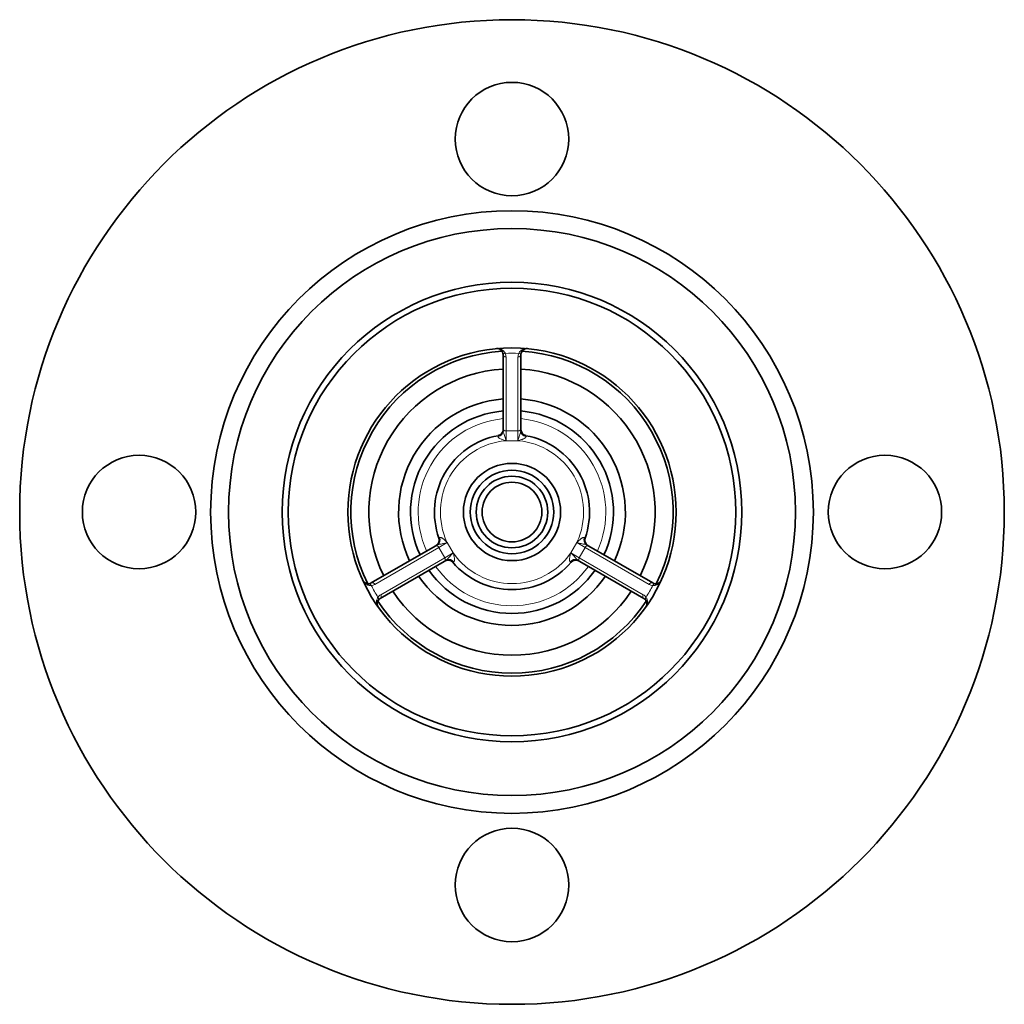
# Model space of a CAD drawing. Header units: inches. Extents: x 2881 to 3623, y 240 to 857.
# Tile 3 of 7: x 3170 to 3335, y 449 to 614. Entities that reach past the tile are written whole.
import ezdxf

# ---------------------------------------------------------------- set-up
doc = ezdxf.new("R2010")
doc.units = ezdxf.units.IN
doc.header["$MEASUREMENT"] = 0

msp = doc.modelspace()

# ---------------------------------------------------------------- linework, layer by layer
at = {"color": 7, "lineweight": 35, "ltscale": 0.001732}
for p, q in [((3249.95, 558.98), (3249.88, 558.97)), ((3277.45, 520.09), (3277.48, 520.15))]:
    msp.add_line(p, q, dxfattribs=at)
at = {"color": 7, "lineweight": 35, "ltscale": 0.309351}
for p, q in [((3250.97, 557.98), (3250.97, 545.6)), ((3253.97, 557.98), (3253.97, 545.6))]:
    msp.add_line(p, q, dxfattribs=at)
at = {"color": 7, "lineweight": 13, "ltscale": 0.309351}
for p, q in [((3251.47, 557.56), (3251.47, 545.19)), ((3253.47, 557.56), (3253.47, 545.19)), ((3229.48, 519.47), (3240.2, 525.66)), ((3275.46, 519.47), (3264.75, 525.66)), ((3230.48, 517.74), (3241.2, 523.93)), ((3274.46, 517.74), (3263.75, 523.93))]:
    msp.add_line(p, q, dxfattribs=at)
at = {"color": 7, "lineweight": 35, "ltscale": 0.013038}
for p, q in [((3250.97, 545.08), (3250.97, 545.6)), ((3253.97, 545.08), (3253.97, 545.6)), ((3240.04, 526.15), (3239.59, 525.89)), ((3264.9, 526.15), (3265.35, 525.89)), ((3241.54, 523.55), (3241.09, 523.29)), ((3263.4, 523.55), (3263.85, 523.29))]:
    msp.add_line(p, q, dxfattribs=at)
at = {"color": 7, "lineweight": 13, "ltscale": 0.05}
for p, q in [((3251.47, 545.19), (3253.47, 545.19)), ((3251.47, 543.54), (3253.47, 543.54)), ((3242.62, 524.75), (3241.62, 526.48)), ((3263.32, 526.48), (3262.32, 524.75)), ((3241.2, 523.93), (3240.2, 525.66)), ((3264.75, 525.66), (3263.75, 523.93))]:
    msp.add_line(p, q, dxfattribs=at)
at = {"color": 7, "lineweight": 13, "ltscale": 0.041145}
for p, q in [((3251.47, 543.54), (3251.47, 545.19)), ((3253.47, 543.54), (3253.47, 545.19)), ((3241.62, 526.48), (3240.2, 525.66)), ((3263.32, 526.48), (3264.75, 525.66)), ((3242.62, 524.75), (3241.2, 523.93)), ((3262.32, 524.75), (3263.75, 523.93))]:
    msp.add_line(p, q, dxfattribs=at)
at = {"color": 7, "lineweight": 13, "ltscale": 0.003752}
for p, q in [((3250.13, 544.24), (3250.15, 544.38)), ((3254.82, 544.24), (3254.79, 544.38)), ((3242.69, 523.24), (3242.55, 523.19)), ((3262.25, 523.24), (3262.39, 523.19))]:
    msp.add_line(p, q, dxfattribs=at)
at = {"color": 7, "lineweight": 13, "ltscale": 0.002217}
for p, q in [((3251.38, 543.54), (3251.47, 543.54)), ((3263.37, 526.56), (3263.32, 526.48)), ((3242.67, 524.68), (3242.62, 524.75))]:
    msp.add_line(p, q, dxfattribs=at)
at = {"color": 7, "lineweight": 13, "ltscale": 0.002089}
msp.add_line((3253.48, 543.54), (3253.56, 543.54), dxfattribs=at)
at = {"color": 7, "lineweight": 13, "ltscale": 0.003753}
for p, q in [((3240.35, 527.3), (3240.23, 527.21)), ((3264.59, 527.3), (3264.71, 527.21))]:
    msp.add_line(p, q, dxfattribs=at)
at = {"color": 7, "lineweight": 13, "ltscale": 0.002088}
for p, q in [((3241.62, 526.49), (3241.58, 526.56)), ((3262.32, 524.75), (3262.28, 524.68))]:
    msp.add_line(p, q, dxfattribs=at)
at = {"color": 7, "lineweight": 35, "ltscale": 0.30935}
for p, q in [((3228.87, 519.7), (3239.59, 525.89)), ((3276.07, 519.7), (3265.35, 525.89)), ((3230.37, 517.1), (3241.09, 523.29)), ((3274.57, 517.1), (3263.85, 523.29))]:
    msp.add_line(p, q, dxfattribs=at)
at = {"color": 7, "lineweight": 35, "ltscale": 0.001733}
msp.add_line((3230.02, 515.72), (3230.06, 515.66), dxfattribs=at)
at = {"color": 7, "lineweight": 13}
for points in [[(3251.34, 558.18), (3251.31, 558.24), (3251.27, 558.3), (3251.23, 558.36), (3251.2, 558.41), (3251.17, 558.45), (3251.1, 558.52), (3251.03, 558.59), (3250.95, 558.66), (3250.87, 558.72), (3250.79, 558.77), (3250.71, 558.82), (3250.62, 558.86), (3250.53, 558.89), (3250.43, 558.92), (3250.34, 558.95), (3250.24, 558.96), (3250.14, 558.97), (3250.05, 558.98), (3249.98, 558.98), (3249.88, 558.97)], [(3255.07, 558.97), (3254.98, 558.98), (3254.9, 558.98), (3254.79, 558.97), (3254.68, 558.96), (3254.57, 558.94), (3254.47, 558.91), (3254.42, 558.89), (3254.36, 558.87), (3254.28, 558.84), (3254.19, 558.79), (3254.11, 558.74), (3254.03, 558.69), (3253.95, 558.63), (3253.88, 558.56), (3253.81, 558.49), (3253.75, 558.42), (3253.7, 558.35), (3253.65, 558.27), (3253.6, 558.18)], [(3250.97, 545.08), (3250.97, 545.06), (3250.98, 545.03), (3251, 544.99), (3251.01, 544.95), (3251.04, 544.88), (3251.1, 544.75), (3251.17, 544.58), (3251.22, 544.43), (3251.27, 544.27), (3251.33, 544.07), (3251.37, 543.93), (3251.45, 543.64), (3251.47, 543.54)], [(3253.48, 543.54), (3253.52, 543.72), (3253.57, 543.93), (3253.65, 544.19), (3253.68, 544.3), (3253.72, 544.41), (3253.77, 544.57), (3253.84, 544.73), (3253.87, 544.82), (3253.91, 544.92), (3253.94, 544.98), (3253.95, 545.01), (3253.97, 545.05), (3253.97, 545.06), (3253.97, 545.08)], [(3250.13, 544.24), (3250.13, 544.21), (3250.13, 544.18), (3250.14, 544.15), (3250.16, 544.13), (3250.17, 544.11), (3250.19, 544.08), (3250.21, 544.06), (3250.25, 544.02), (3250.31, 543.98), (3250.35, 543.95), (3250.4, 543.92), (3250.46, 543.89), (3250.52, 543.86), (3250.63, 543.82), (3250.73, 543.78), (3250.82, 543.75), (3250.99, 543.69), (3251.13, 543.65), (3251.4, 543.57), (3251.47, 543.54)], [(3253.48, 543.54), (3253.61, 543.59), (3253.81, 543.65), (3253.91, 543.68), (3254.07, 543.73), (3254.15, 543.76), (3254.24, 543.79), (3254.32, 543.82), (3254.43, 543.87), (3254.48, 543.89), (3254.54, 543.92), (3254.59, 543.95), (3254.64, 543.98), (3254.7, 544.03), (3254.72, 544.05), (3254.74, 544.07), (3254.77, 544.1), (3254.79, 544.14), (3254.81, 544.17), (3254.81, 544.19), (3254.82, 544.2), (3254.82, 544.22), (3254.82, 544.24)], [(3241.62, 526.49), (3241.44, 526.43), (3241.24, 526.38), (3240.98, 526.31), (3240.86, 526.29), (3240.75, 526.26), (3240.58, 526.23), (3240.41, 526.21), (3240.21, 526.18), (3240.14, 526.17), (3240.11, 526.17), (3240.08, 526.16), (3240.06, 526.16), (3240.04, 526.15)], [(3241.62, 526.49), (3241.52, 526.58), (3241.36, 526.73), (3241.29, 526.8), (3241.16, 526.91), (3241.1, 526.97), (3241.03, 527.03), (3240.96, 527.08), (3240.86, 527.15), (3240.82, 527.19), (3240.76, 527.22), (3240.71, 527.25), (3240.66, 527.28), (3240.59, 527.3), (3240.56, 527.31), (3240.53, 527.32), (3240.49, 527.33), (3240.45, 527.33), (3240.41, 527.33), (3240.4, 527.32), (3240.38, 527.32), (3240.36, 527.31), (3240.35, 527.3)], [(3264.59, 527.3), (3264.57, 527.32), (3264.54, 527.33), (3264.51, 527.33), (3264.48, 527.33), (3264.46, 527.33), (3264.43, 527.33), (3264.4, 527.32), (3264.34, 527.3), (3264.28, 527.28), (3264.23, 527.25), (3264.18, 527.22), (3264.12, 527.18), (3264.07, 527.15), (3263.98, 527.08), (3263.89, 527.01), (3263.82, 526.95), (3263.69, 526.83), (3263.58, 526.73), (3263.38, 526.53), (3263.32, 526.48)], [(3264.9, 526.15), (3264.88, 526.16), (3264.86, 526.16), (3264.81, 526.17), (3264.77, 526.18), (3264.69, 526.19), (3264.55, 526.2), (3264.37, 526.23), (3264.21, 526.26), (3264.05, 526.29), (3263.85, 526.34), (3263.7, 526.38), (3263.42, 526.46), (3263.32, 526.48)], [(3241.54, 523.55), (3241.56, 523.56), (3241.58, 523.58), (3241.61, 523.62), (3241.63, 523.65), (3241.68, 523.71), (3241.76, 523.83), (3241.88, 523.97), (3241.98, 524.09), (3242.09, 524.21), (3242.24, 524.37), (3242.34, 524.47), (3242.55, 524.68), (3242.62, 524.75)], [(3242.69, 523.24), (3242.72, 523.26), (3242.74, 523.28), (3242.76, 523.3), (3242.78, 523.32), (3242.79, 523.34), (3242.8, 523.37), (3242.81, 523.4), (3242.82, 523.46), (3242.83, 523.52), (3242.83, 523.58), (3242.83, 523.64), (3242.83, 523.71), (3242.82, 523.77), (3242.81, 523.89), (3242.79, 524), (3242.77, 524.09), (3242.74, 524.26), (3242.7, 524.4), (3242.64, 524.68), (3242.62, 524.75)], [(3262.32, 524.75), (3262.29, 524.61), (3262.24, 524.41), (3262.22, 524.3), (3262.18, 524.14), (3262.16, 524.06), (3262.15, 523.97), (3262.13, 523.88), (3262.12, 523.76), (3262.12, 523.7), (3262.11, 523.64), (3262.11, 523.58), (3262.12, 523.52), (3262.13, 523.45), (3262.13, 523.42), (3262.14, 523.39), (3262.15, 523.35), (3262.17, 523.31), (3262.19, 523.28), (3262.21, 523.27), (3262.22, 523.26), (3262.23, 523.25), (3262.25, 523.24)], [(3262.32, 524.75), (3262.45, 524.62), (3262.61, 524.47), (3262.79, 524.28), (3262.87, 524.19), (3262.95, 524.11), (3263.06, 523.98), (3263.17, 523.84), (3263.29, 523.68), (3263.33, 523.63), (3263.35, 523.6), (3263.37, 523.57), (3263.39, 523.56), (3263.4, 523.55)], [(3227.46, 520.15), (3227.5, 520.08), (3227.54, 520), (3227.6, 519.91), (3227.67, 519.82), (3227.74, 519.74), (3227.82, 519.66), (3227.86, 519.63), (3227.9, 519.59), (3227.98, 519.54), (3228.06, 519.48), (3228.14, 519.44), (3228.23, 519.4), (3228.32, 519.36), (3228.41, 519.33), (3228.51, 519.31), (3228.6, 519.29), (3228.69, 519.28), (3228.78, 519.28), (3228.88, 519.28)], [(3276.06, 519.28), (3276.13, 519.28), (3276.2, 519.28), (3276.27, 519.28), (3276.33, 519.29), (3276.38, 519.29), (3276.48, 519.31), (3276.57, 519.34), (3276.67, 519.38), (3276.76, 519.42), (3276.85, 519.46), (3276.93, 519.51), (3277.01, 519.57), (3277.09, 519.63), (3277.16, 519.7), (3277.23, 519.77), (3277.29, 519.84), (3277.35, 519.92), (3277.4, 520), (3277.43, 520.06), (3277.48, 520.15)], [(3230.01, 517.32), (3229.96, 517.24), (3229.92, 517.15), (3229.88, 517.07), (3229.85, 516.98), (3229.82, 516.9), (3229.81, 516.82), (3229.79, 516.75), (3229.78, 516.68), (3229.78, 516.62), (3229.78, 516.57), (3229.78, 516.51), (3229.78, 516.46), (3229.79, 516.36), (3229.8, 516.26), (3229.82, 516.17), (3229.85, 516.07), (3229.88, 515.98), (3229.92, 515.89), (3229.97, 515.81), (3230, 515.75), (3230.06, 515.66)], [(3274.88, 515.66), (3274.93, 515.73), (3274.97, 515.8), (3275.02, 515.9), (3275.07, 516), (3275.1, 516.1), (3275.13, 516.21), (3275.14, 516.26), (3275.15, 516.32), (3275.16, 516.41), (3275.17, 516.5), (3275.17, 516.6), (3275.16, 516.7), (3275.14, 516.79), (3275.12, 516.89), (3275.1, 516.98), (3275.06, 517.07), (3275.03, 517.15), (3274.98, 517.24), (3274.93, 517.32)]]:
    msp.add_lwpolyline(points, dxfattribs=at)
at = {"color": 7, "lineweight": 35}
for centre, radius in [((3252.47, 531.59), 82.5), ((3252.47, 594.09), 9.5), ((3252.47, 531.59), 50.5), ((3252.47, 531.59), 47.5), ((3252.47, 531.59), 38.5), ((3252.47, 531.59), 37.5), ((3252.47, 531.59), 27.5), ((3189.97, 531.59), 9.5), ((3252.47, 531.59), 8.15), ((3314.97, 531.59), 9.5), ((3252.47, 531.59), 7), ((3252.47, 531.59), 7), ((3252.47, 531.59), 6), ((3252.47, 531.59), 6), ((3252.47, 531.59), 5), ((3252.47, 469.09), 9.5)]:
    msp.add_circle(centre, radius, dxfattribs=at)
for centre, radius, start, end in [((3252.47, 531.59), 27, 93.5582, 206.4418), ((3249.97, 557.98), 1, 0, 91.4438), ((3254.97, 557.98), 1, 84.5867, 180.0001), ((3252.47, 531.59), 27, 333.5582, 86.4418), ((3252.47, 531.59), 24, 93.5832, 206.4166), ((3252.47, 531.59), 24, 333.5835, 86.4166), ((3252.47, 531.59), 19, 94.5279, 205.4719), ((3252.47, 531.59), 19, 334.5282, 85.4718), ((3252.47, 531.59), 17, 95.062, 204.9379), ((3252.47, 531.59), 17, 335.0623, 84.9378), ((3249.97, 545.37), 1, 280.2866, 359.9999), ((3254.97, 545.37), 1, 180.9341, 259.7134), ((3252.47, 531.59), 13, 100.2866, 199.7134), ((3252.47, 531.59), 13, 340.2866, 79.7134), ((3239.29, 526.87), 1, 300, 19.7134), ((3265.65, 526.87), 1, 160.2866, 239.0035), ((3241.79, 522.54), 1, 40.2866, 119.9999), ((3252.47, 531.59), 13, 220.2866, 319.7134), ((3263.15, 522.54), 1, 60, 139.7134), ((3252.47, 531.59), 17, 215.062, 324.9381), ((3228.37, 520.57), 1, 204.5867, 300.0001), ((3252.47, 531.59), 19, 214.528, 325.4721), ((3276.57, 520.57), 1, 240, 331.4438), ((3252.47, 531.59), 24, 213.5833, 326.4168), ((3230.87, 516.24), 1, 120, 211.4438), ((3252.47, 531.59), 27, 213.5582, 326.4418), ((3274.07, 516.24), 1, 324.5867, 60.0001)]:
    msp.add_arc(centre, radius, start, end, dxfattribs=at)
at = {"color": 7, "lineweight": 13}
for centre, radius, start, end in [((3252.47, 535.71), 22.5, 87.1154, 92.8841), ((3249.97, 557.56), 1.5, 0.0004, 24.231), ((3254.97, 557.56), 1.5, 155.7691, 180), ((3252.47, 531.59), 15.72, 95.4751, 204.5247), ((3252.47, 531.59), 15.72, 335.4755, 84.5246), ((3252.47, 531.59), 12, 95.2052, 204.7948), ((3252.47, 531.59), 12, 335.2052, 84.7948), ((3252.47, 531.59), 12, 215.2052, 324.7948), ((3252.47, 531.59), 15.72, 215.4752, 324.525), ((3228.73, 520.77), 1.5, 275.7691, 300), ((3248.91, 529.54), 22.5, 207.1154, 212.8841), ((3256.04, 529.54), 22.5, 327.1154, 332.8841), ((3276.21, 520.77), 1.5, 240.0004, 264.231), ((3231.23, 516.44), 1.5, 120.0004, 144.231), ((3273.71, 516.44), 1.5, 35.7691, 60)]:
    msp.add_arc(centre, radius, start, end, dxfattribs=at)
for centre, major_axis, ratio, start_param, end_param in [((3251.34, 558.59), (0.456, 0.205), 0.79724, 3.141588, 4.36788), ((3251.47, 557.98), (0.5, 0), 0.822897, 3.141589, 4.712392), ((3253.47, 557.98), (-0.5, 0), 0.822897, 1.570796, 3.141593), ((3253.6, 558.59), (0.456, -0.205), 0.797242, 5.056891, 6.283185), ((3249.97, 545.08), (1, 0), 0.854136, 4.869421, 6.283186), ((3251.47, 545.6), (0.5, 0), 0.822897, 3.141593, 4.712389), ((3253.47, 545.6), (-0.5, 0), 0.822897, 1.570796, 3.141593), ((3254.97, 545.08), (1, 0), 0.854137, 3.141592, 4.555357), ((3239.54, 527.02), (0.5, -0.866), 0.854137, 6.283185, 7.69695), ((3265.4, 527.02), (-0.5, -0.866), 0.854136, 4.869421, 6.283186), ((3239.84, 525.46), (0.25, -0.433), 0.822897, 1.570796, 3.141593), ((3265.1, 525.46), (-0.25, -0.433), 0.822897, 3.141593, 4.712389), ((3240.84, 523.72), (-0.25, 0.433), 0.822897, 3.141593, 4.712389), ((3242.04, 522.69), (0.5, -0.866), 0.854136, 1.727828, 3.141593), ((3262.9, 522.69), (-0.5, -0.866), 0.854137, 3.141592, 4.555357), ((3264.1, 523.72), (0.25, 0.433), 0.822897, 1.570796, 3.141593), ((3229.12, 519.27), (0.25, -0.433), 0.822897, 1.570796, 3.141593), ((3275.82, 519.27), (-0.25, -0.433), 0.822897, 3.141589, 4.712392), ((3228.53, 519.08), (0.05, -0.497), 0.797242, 1.915299, 3.141593), ((3276.42, 519.08), (-0.05, -0.497), 0.79724, 3.141588, 4.36788), ((3229.66, 517.11), (0.406, -0.292), 0.79724, 6.283181, 7.509473), ((3230.12, 517.54), (-0.25, 0.433), 0.822897, 3.141589, 4.712392), ((3274.82, 517.54), (0.25, 0.433), 0.822897, 1.570796, 3.141593), ((3275.29, 517.11), (0.406, 0.292), 0.797242, 1.915299, 3.141593)]:
    msp.add_ellipse(centre, major_axis=major_axis, ratio=ratio, start_param=start_param, end_param=end_param, dxfattribs=at)

doc.saveas('drawing.dxf')
